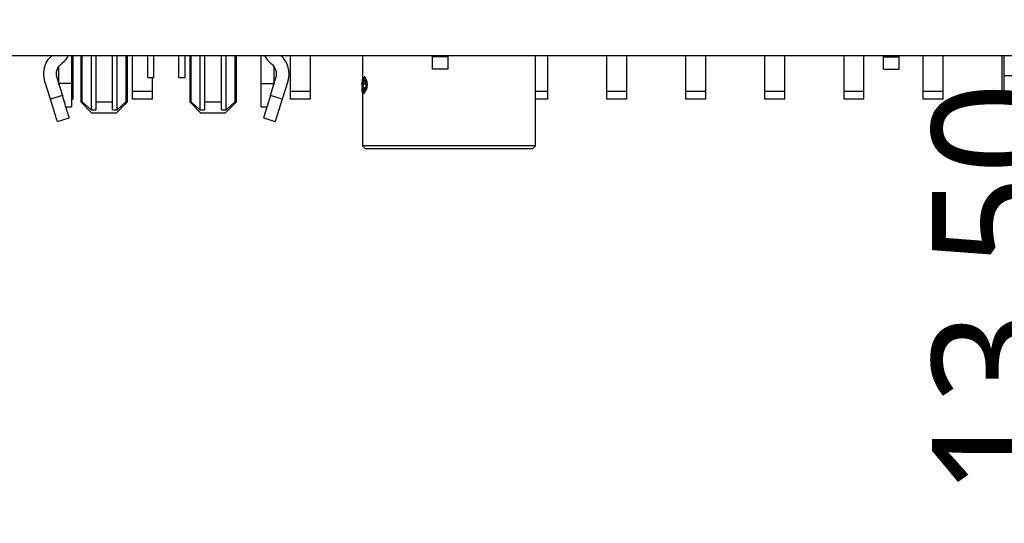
# Model space of a CAD drawing. Header units: millimetres. Extents: x 3 to 207, y 3 to 294.
# Tile 54 of 94: x 79.9 to 95.72, y 181.38 to 189.47. Entities that reach past the tile are written whole.
import ezdxf

# ---------------------------------------------------------------- set-up
doc = ezdxf.new("R2010")
doc.units = ezdxf.units.MM
doc.layers.add('几何体', color=7, linetype='Continuous')
doc.layers.add('尺寸', color=3, linetype='Continuous')
doc.styles.add('SLDTEXTSTYLE0', font='Microsoft YaHei.ttf')
doc.dimstyles.new('SLDDIMSTYLE1', dxfattribs={"dimtxt": 2, "dimasz": 3.5, "dimexe": 0, "dimexo": 0.0625, "dimgap": 0.5, "dimtad": 1, "dimlfac": 2, "dimrnd": 1e-09, "dimzin": 12, "dimdsep": 46, "dimtxsty": 'SLDTEXTSTYLE0', "dimsah": 1, "dimcen": 0.09, "dimadec": 0, "dimazin": 3, "dimtfac": 1, "dimtmove": 0, "dimatfit": 0, "dimfxl": 0, "dimfrac": 2, "dimtolj": 1, "dimtzin": 12, "dimarcsym": 0})
doc.dimstyles.new('SLDDIMSTYLE2', dxfattribs={"dimtxt": 2, "dimasz": 3.5, "dimexe": 0, "dimexo": 0.0625, "dimgap": 0.5, "dimtad": 1, "dimlfac": 2, "dimrnd": 1e-09, "dimzin": 4, "dimdsep": 46, "dimtxsty": 'SLDTEXTSTYLE0', "dimsah": 1, "dimcen": 0.09, "dimadec": 0, "dimazin": 1, "dimtfac": 1, "dimtmove": 0, "dimatfit": 0, "dimfxl": 0, "dimfrac": 2, "dimtolj": 1, "dimtzin": 12, "dimarcsym": 0})
doc.dimstyles.new('SLDDIMSTYLE3', dxfattribs={"dimtxt": 2, "dimasz": 3.5, "dimexe": 0, "dimexo": 0.0625, "dimgap": 0.5, "dimtad": 1, "dimlfac": 2, "dimrnd": 1e-09, "dimzin": 12, "dimdsep": 46, "dimtxsty": 'SLDTEXTSTYLE0', "dimsah": 1, "dimcen": 0.09, "dimadec": 0, "dimazin": 3, "dimtfac": 1, "dimtofl": 0, "dimtmove": 0, "dimatfit": 3, "dimfxl": 0, "dimfrac": 2, "dimtolj": 1, "dimtzin": 12, "dimarcsym": 0})

# ---------------------------------------------------------------- blocks, each defined once
blk = doc.blocks.new('_D_29')
at = {"layer": '尺寸', "transparency": 16777216}
for p, q in [((72.893, 197.893), (72.893, 201.739)), ((81.051, 197.893), (71.893, 197.893)), ((72.893, 197.893), (72.893, 189.693)), ((75.375, 189.693), (71.893, 189.693)), ((72.893, 189.693), (72.893, 185.847))]:
    blk.add_line(p, q, dxfattribs=at)
for points in [[(72.893, 197.893), (73.201, 199.893), (72.586, 199.893)], [(72.893, 189.693), (72.586, 187.693), (73.201, 187.693)]]:
    blk.add_solid(points, dxfattribs=at)
at = {"layer": '尺寸', "transparency": 16777216, "insert": (70.269, 190.23), "char_height": 2, "attachment_point": 1, "rotation": 90, "style": 'SLDTEXTSTYLE0'}
blk.add_mtext('16.40', dxfattribs=at)
blk = doc.blocks.new('_D_30')
at = {"layer": '尺寸', "transparency": 16777216}
for p, q in [((69.327, 198.668), (69.327, 202.514)), ((85.875, 198.668), (68.327, 198.668)), ((69.327, 198.668), (69.327, 189.693)), ((75.375, 189.693), (68.327, 189.693)), ((69.327, 189.693), (69.327, 185.847))]:
    blk.add_line(p, q, dxfattribs=at)
for points in [[(69.327, 198.668), (69.635, 200.668), (69.02, 200.668)], [(69.327, 189.693), (69.02, 187.693), (69.635, 187.693)]]:
    blk.add_solid(points, dxfattribs=at)
at = {"layer": '尺寸', "transparency": 16777216, "insert": (66.703, 190.23), "char_height": 2, "attachment_point": 1, "rotation": 90, "style": 'SLDTEXTSTYLE0'}
blk.add_mtext('17.95', dxfattribs=at)
blk = doc.blocks.new('_D_31')
at = {"layer": '尺寸', "transparency": 16777216}
for p, q in [((97.176, 196.443), (97.176, 200.289)), ((97.176, 196.443), (97.176, 189.693)), ((97.176, 189.693), (97.176, 181.812))]:
    blk.add_line(p, q, dxfattribs=at)
for points in [[(97.176, 196.443), (97.484, 198.443), (96.869, 198.443)], [(97.176, 189.693), (96.869, 187.693), (97.484, 187.693)]]:
    blk.add_solid(points, dxfattribs=at)
at = {"layer": '尺寸', "transparency": 16777216, "insert": (94.552, 181.812), "char_height": 2, "attachment_point": 1, "rotation": 90, "style": 'SLDTEXTSTYLE0'}
blk.add_mtext('13.50', dxfattribs=at)
blk = doc.blocks.new('_D_38')
at = {"layer": '尺寸', "transparency": 16777216}
for p, q in [((78.129, 172.473), (78.129, 180.792)), ((137.121, 172.473), (137.121, 180.792)), ((78.129, 179.792), (137.121, 179.792))]:
    blk.add_line(p, q, dxfattribs=at)
for points in [[(78.129, 179.792), (80.129, 179.484), (80.129, 180.099)], [(137.121, 179.792), (135.121, 180.099), (135.121, 179.484)]]:
    blk.add_solid(points, dxfattribs=at)
at = {"layer": '尺寸', "transparency": 16777216, "insert": (102.317, 182.416), "char_height": 2, "attachment_point": 1, "style": 'SLDTEXTSTYLE0'}
blk.add_mtext('117.98', dxfattribs=at)

msp = doc.modelspace()

# ---------------------------------------------------------------- linework, layer by layer
at = {"layer": '几何体'}
for p, q in [((77.8753, 188.8929), (137.3753, 188.8929)), ((80.7307, 188.8929), (80.7307, 188.4429)), ((80.7612, 188.3179), (80.7612, 188.8929)), ((80.8807, 188.8929), (80.8807, 188.1479)), ((80.9058, 188.1479), (80.9058, 188.8929)), ((81.0452, 188.8929), (81.0452, 188.0229)), ((81.1207, 188.8929), (81.1207, 188.1479)), ((81.3907, 188.1479), (81.3907, 188.8929)), ((81.4661, 188.0229), (81.4661, 188.8929)), ((81.6055, 188.8929), (81.6055, 188.1479)), ((81.6307, 188.1479), (81.6307, 188.8929)), ((81.7112, 188.3179), (81.7112, 188.8929)), ((81.9557, 188.5429), (81.9557, 188.8929)), ((82.0557, 188.5429), (82.0557, 188.8929)), ((82.4557, 188.5429), (82.4557, 188.8929)), ((82.5557, 188.5429), (82.5557, 188.8929)), ((82.6307, 188.8929), (82.6307, 188.1479)), ((82.6558, 188.1479), (82.6558, 188.8929)), ((82.7952, 188.8929), (82.7952, 188.0229)), ((82.8707, 188.8929), (82.8707, 188.1479)), ((83.1407, 188.1479), (83.1407, 188.8929)), ((83.2161, 188.0229), (83.2161, 188.8929)), ((83.3555, 188.8929), (83.3555, 188.1479)), ((83.3807, 188.1479), (83.3807, 188.8929)), ((83.7807, 188.4429), (83.7807, 188.8929)), ((84.2512, 188.3179), (84.2512, 188.8929)), ((84.5712, 188.3179), (84.5712, 188.8929)), ((85.405, 188.8929), (85.405, 188.5142)), ((86.5253, 188.8929), (86.5253, 188.8729)), ((86.7753, 188.8729), (86.5253, 188.8729)), ((86.7753, 188.8929), (86.7753, 188.8729)), ((86.7753, 188.8729), (86.7753, 188.6729)), ((88.185, 187.4429), (88.185, 188.8929)), ((88.3812, 188.3179), (88.3812, 188.8929)), ((89.3312, 188.3179), (89.3312, 188.8929)), ((89.6512, 188.3179), (89.6512, 188.8929)), ((90.6012, 188.3179), (90.6012, 188.8929)), ((90.9212, 188.3179), (90.9212, 188.8929)), ((91.8712, 188.3179), (91.8712, 188.8929)), ((92.1912, 188.3179), (92.1912, 188.8929)), ((93.1412, 188.3179), (93.1412, 188.8929)), ((93.4612, 188.3179), (93.4612, 188.8929)), ((93.7753, 188.8729), (93.7753, 188.8929)), ((93.7753, 188.8729), (94.0253, 188.8729)), ((94.0253, 188.8729), (94.0253, 188.8929)), ((94.4112, 188.3179), (94.4112, 188.8929)), ((94.7312, 188.3179), (94.7312, 188.8929)), ((95.6812, 188.3179), (95.6812, 188.8929)), ((95.7152, 188.5679), (95.7152, 188.8929)), ((80.5307, 188.4429), (80.5307, 188.7219)), ((83.9807, 188.7243), (83.9807, 188.4429)), ((80.4948, 188.5382), (80.5847, 188.2505)), ((81.9557, 188.5429), (82.0557, 188.5429)), ((82.0312, 188.3179), (82.0312, 188.5429)), ((82.4557, 188.5429), (82.5557, 188.5429)), ((83.9266, 188.2505), (84.0166, 188.5382)), ((85.4439, 188.5527), (85.4391, 188.5527)), ((86.7753, 188.6729), (86.5253, 188.6729)), ((93.7753, 188.6729), (94.0253, 188.6729)), ((95.9152, 188.5679), (95.7152, 188.5679)), ((95.7152, 188.1929), (95.7152, 188.5679)), ((80.3938, 188.1908), (80.3039, 188.4786)), ((80.7307, 188.4429), (80.5307, 188.4429)), ((80.5307, 188.4234), (80.5307, 188.4429)), ((80.7307, 188.4429), (80.7307, 188.0679)), ((83.7807, 188.4429), (83.9807, 188.4429)), ((83.7807, 188.0679), (83.7807, 188.4429)), ((83.9807, 188.4429), (83.9807, 188.4234)), ((84.2075, 188.4786), (84.1175, 188.1908)), ((85.4, 188.5142), (85.4, 188.5049)), ((85.4, 188.5049), (85.4, 188.4776)), ((85.4, 188.4776), (85.4, 188.4683)), ((85.4, 188.4683), (85.4, 188.4422)), ((85.4, 188.4422), (85.4, 188.4329)), ((85.4, 188.3852), (85.4, 188.3759)), ((85.4, 188.3038), (85.4, 188.3759)), ((85.4001, 188.5142), (85.4001, 188.4329)), ((85.4051, 188.5142), (85.4001, 188.5142)), ((85.4027, 188.4329), (85.4001, 188.4329)), ((85.4001, 188.3852), (85.4001, 188.3038)), ((85.4039, 188.3852), (85.4001, 188.3852)), ((85.405, 188.5156), (85.401, 188.5156)), ((85.4051, 188.5142), (85.4051, 188.4967)), ((85.4051, 188.3852), (85.4051, 188.3038)), ((85.4104, 188.4341), (85.4054, 188.4341)), ((85.4095, 188.5145), (85.4093, 188.5145)), ((85.4097, 188.5145), (85.4095, 188.5145)), ((85.4136, 188.5145), (85.4097, 188.5145)), ((85.413, 188.4792), (85.4097, 188.4792)), ((85.4106, 188.389), (85.4101, 188.389)), ((85.4135, 188.4786), (85.413, 188.4792)), ((85.4131, 188.4463), (85.4266, 188.4891)), ((85.4157, 188.4156), (85.4131, 188.4463)), ((85.4184, 188.4786), (85.4135, 188.4786)), ((85.4186, 188.5145), (85.4136, 188.5145)), ((85.4295, 188.4561), (85.4157, 188.4156)), ((85.4207, 188.4156), (85.4157, 188.4156)), ((85.421, 188.4966), (85.4161, 188.4966)), ((85.4315, 188.4475), (85.4207, 188.4156)), ((85.4266, 188.4891), (85.4266, 188.4948)), ((85.4439, 188.4364), (85.4391, 188.4364)), ((85.4441, 188.3722), (85.4392, 188.3722)), ((85.4579, 188.5133), (85.4531, 188.5133)), ((85.4713, 188.4856), (85.4665, 188.4856)), ((85.4789, 188.4225), (85.4742, 188.4225)), ((80.5847, 188.2505), (80.3938, 188.1908)), ((80.7612, 188.3179), (80.7307, 188.3179)), ((80.7612, 188.1929), (80.7612, 188.3179)), ((82.0312, 188.3179), (81.7112, 188.3179)), ((81.7112, 188.1929), (81.7112, 188.3179)), ((82.0312, 188.1929), (82.0312, 188.3179)), ((83.9266, 188.2505), (83.8148, 187.8925)), ((84.1175, 188.1908), (83.9266, 188.2505)), ((84.5712, 188.3179), (84.2512, 188.3179)), ((84.2512, 188.1929), (84.2512, 188.3179)), ((84.5712, 188.1929), (84.5712, 188.3179)), ((85.4051, 188.3038), (85.4001, 188.3038)), ((85.405, 188.3038), (85.405, 187.4429)), ((85.428, 188.282), (85.4231, 188.282)), ((85.4436, 188.33), (85.4375, 188.3045)), ((85.4375, 188.3045), (85.4423, 188.3045)), ((85.4484, 188.33), (85.4423, 188.3045)), ((85.4469, 188.3288), (85.4436, 188.33)), ((85.4518, 188.3288), (85.4469, 188.3288)), ((85.4704, 188.3566), (85.4656, 188.3566)), ((88.3812, 188.3179), (88.185, 188.3179)), ((88.3812, 188.1929), (88.3812, 188.3179)), ((89.6512, 188.3179), (89.3312, 188.3179)), ((89.3312, 188.1929), (89.3312, 188.3179)), ((89.6512, 188.1929), (89.6512, 188.3179)), ((90.9212, 188.3179), (90.6012, 188.3179)), ((90.6012, 188.1929), (90.6012, 188.3179)), ((90.9212, 188.1929), (90.9212, 188.3179)), ((92.1912, 188.3179), (91.8712, 188.3179)), ((91.8712, 188.1929), (91.8712, 188.3179)), ((92.1912, 188.1929), (92.1912, 188.3179)), ((93.4612, 188.3179), (93.1412, 188.3179)), ((93.1412, 188.1929), (93.1412, 188.3179)), ((93.4612, 188.1929), (93.4612, 188.3179)), ((94.7312, 188.3179), (94.4112, 188.3179)), ((94.4112, 188.1929), (94.4112, 188.3179)), ((94.7312, 188.1929), (94.7312, 188.3179)), ((95.7152, 188.3179), (95.6812, 188.3179)), ((95.6812, 188.1929), (95.6812, 188.3179)), ((80.6418, 188.0679), (80.7307, 188.0679)), ((80.7612, 188.1929), (80.7307, 188.1929)), ((80.8807, 188.1479), (81.0557, 187.9729)), ((80.8807, 188.1479), (80.9058, 188.1479)), ((81.0452, 188.0229), (80.9058, 188.1479)), ((81.1207, 188.1479), (81.3907, 188.1479)), ((81.1207, 188.1479), (81.1207, 188.0229)), ((81.3907, 188.0229), (81.3907, 188.1479)), ((81.4557, 187.9729), (81.6307, 188.1479)), ((81.6055, 188.1479), (81.4661, 188.0229)), ((81.6055, 188.1479), (81.6307, 188.1479)), ((82.0312, 188.1929), (81.7112, 188.1929)), ((82.6307, 188.1479), (82.8057, 187.9729)), ((82.6307, 188.1479), (82.6558, 188.1479)), ((82.7952, 188.0229), (82.6558, 188.1479)), ((82.8707, 188.1479), (83.1407, 188.1479)), ((82.8707, 188.1479), (82.8707, 188.0229)), ((83.1407, 188.0229), (83.1407, 188.1479)), ((83.2057, 187.9729), (83.3807, 188.1479)), ((83.3555, 188.1479), (83.2161, 188.0229)), ((83.3555, 188.1479), (83.3807, 188.1479)), ((83.7807, 188.0679), (83.8696, 188.0679)), ((84.1175, 188.1908), (84.0057, 187.8329)), ((84.5712, 188.1929), (84.2512, 188.1929)), ((88.3812, 188.1929), (88.185, 188.1929)), ((89.6512, 188.1929), (89.3312, 188.1929)), ((90.9212, 188.1929), (90.6012, 188.1929)), ((92.1912, 188.1929), (91.8712, 188.1929)), ((93.4612, 188.1929), (93.1412, 188.1929)), ((94.7312, 188.1929), (94.4112, 188.1929)), ((95.7152, 188.1929), (95.6812, 188.1929)), ((95.7152, 188.1929), (95.9152, 188.1929)), ((80.5057, 187.8329), (80.6966, 187.8925)), ((81.0452, 188.0229), (81.1207, 188.0229)), ((81.3907, 188.0229), (81.4661, 188.0229)), ((82.7952, 188.0229), (82.8707, 188.0229)), ((83.1407, 188.0229), (83.2161, 188.0229)), ((83.8148, 187.8925), (84.0057, 187.8329)), ((85.405, 187.4429), (85.455, 187.3929)), ((88.185, 187.4429), (85.405, 187.4429)), ((88.135, 187.3929), (88.185, 187.4429)), ((88.135, 187.3929), (85.455, 187.3929))]:
    msp.add_line(p, q, dxfattribs=at)
for centre, radius, start, end in [((84.2032, 189.0929), 0.4226, 208.24974, 232.66617), ((83.8257, 188.5979), 0.4, 342.64485, 47.51889), ((83.8257, 188.5979), 0.2, 342.64485, 52.66617)]:
    msp.add_arc(centre, radius, start, end, dxfattribs=at)
for points, knots in [([(80.3039, 188.4786), (80.2951, 188.5186), (80.2777, 188.5986), (80.2995, 188.7207), (80.3468, 188.824), (80.3988, 188.8724), (80.4209, 188.8929)], [0, 0, 0, 0, 0.26757961, 0.53515923, 0.80273884, 1, 1, 1, 1]), ([(80.6787, 188.8929), (80.665, 188.869), (80.635, 188.817), (80.5892, 188.778), (80.5644, 188.7569)], [0, 0, 0, 0, 0.4581598, 1, 1, 1, 1]), ([(85.4266, 188.4948), (85.4268, 188.5025), (85.4271, 188.5177), (85.4298, 188.5366), (85.4338, 188.5501), (85.4373, 188.5518), (85.4391, 188.5527)], [0, 0, 0, 0, 0.2528654, 0.4989149, 0.7463635, 1, 1, 1, 1]), ([(85.4391, 188.5527), (85.4405, 188.5521), (85.4434, 188.551), (85.4476, 188.5425), (85.4511, 188.53), (85.4524, 188.5189), (85.4531, 188.5133)], [0, 0, 0, 0, 0.25553968, 0.50201205, 0.74783245, 1, 1, 1, 1]), ([(85.4439, 188.5527), (85.4447, 188.5525), (85.4471, 188.5518), (85.4512, 188.546), (85.4552, 188.5331), (85.4571, 188.521), (85.4578, 188.5142), (85.4579, 188.5133)], [0, 0, 0, 0, 0.1396507, 0.4221904, 0.6990631, 0.9624012, 1, 1, 1, 1]), ([(85.401, 188.5156), (85.4009, 188.5154), (85.4007, 188.5149), (85.4006, 188.5123), (85.4005, 188.511)], [0, 0, 0, 0, 0.5195144, 1, 1, 1, 1]), ([(85.4027, 188.4335), (85.4027, 188.4437), (85.4028, 188.464), (85.4037, 188.4803), (85.4042, 188.4885)], [0, 0, 0, 0, 0.50130886, 1, 1, 1, 1]), ([(85.4074, 188.3578), (85.4066, 188.3611), (85.4051, 188.3677), (85.4037, 188.3859), (85.4028, 188.4082), (85.4027, 188.4251), (85.4027, 188.4335)], [0, 0, 0, 0, 0.25359382, 0.50201266, 0.74987118, 1, 1, 1, 1]), ([(85.4042, 188.4885), (85.4048, 188.4953), (85.406, 188.5089), (85.4082, 188.5126), (85.4093, 188.5145)], [0, 0, 0, 0, 0.5023202, 1, 1, 1, 1]), ([(85.4097, 188.4792), (85.409, 188.4782), (85.4077, 188.4761), (85.4064, 188.4656), (85.4055, 188.4512), (85.4054, 188.4399), (85.4054, 188.4341)], [0, 0, 0, 0, 0.254986, 0.5002681, 0.7444858, 1, 1, 1, 1]), ([(85.4054, 188.4341), (85.4054, 188.4281), (85.4056, 188.4162), (85.4065, 188.4015), (85.408, 188.391), (85.4094, 188.3897), (85.4101, 188.389)], [0, 0, 0, 0, 0.2538888, 0.4996711, 0.7456465, 1, 1, 1, 1]), ([(85.4143, 188.4786), (85.414, 188.4783), (85.4132, 188.477), (85.412, 188.471), (85.411, 188.4598), (85.4105, 188.4468), (85.4104, 188.438), (85.4104, 188.4341)], [0, 0, 0, 0, 0.1104554, 0.3509895, 0.5887211, 0.8176489, 1, 1, 1, 1]), ([(85.4104, 188.4341), (85.4104, 188.4308), (85.4104, 188.4224), (85.4109, 188.4098), (85.4119, 188.3984), (85.4132, 188.3905), (85.4144, 188.3895), (85.415, 188.389)], [0, 0, 0, 0, 0.1423844, 0.3546541, 0.5640347, 0.783364, 1, 1, 1, 1]), ([(85.4106, 188.389), (85.4109, 188.3792), (85.4114, 188.3597), (85.414, 188.3364), (85.4178, 188.3198), (85.4213, 188.3177), (85.423, 188.3167)], [0, 0, 0, 0, 0.2513668, 0.4994712, 0.7478923, 1, 1, 1, 1]), ([(85.4161, 188.4966), (85.416, 188.494), (85.4159, 188.4904), (85.4156, 188.4861), (85.4153, 188.4836), (85.4149, 188.4816), (85.4143, 188.4794), (85.4138, 188.479), (85.4135, 188.4786)], [0, 0, 0, 0, 0.2687106, 0.3869573, 0.4999917, 0.6130274, 0.7312775, 1, 1, 1, 1]), ([(85.4136, 188.5145), (85.414, 188.514), (85.4146, 188.5132), (85.4154, 188.5093), (85.4159, 188.5035), (85.416, 188.499), (85.4161, 188.4966)], [0, 0, 0, 0, 0.2678379, 0.5004995, 0.7328841, 1, 1, 1, 1]), ([(85.4156, 188.389), (85.4157, 188.3857), (85.4159, 188.3734), (85.417, 188.3531), (85.4196, 188.333), (85.4226, 188.3208), (85.4249, 188.3193), (85.4256, 188.3188)], [0, 0, 0, 0, 0.0957752, 0.3573263, 0.6157056, 0.8852305, 1, 1, 1, 1]), ([(85.421, 188.4966), (85.4209, 188.4939), (85.4208, 188.4894), (85.4203, 188.4839), (85.4196, 188.4805), (85.4189, 188.479), (85.4185, 188.4787), (85.4184, 188.4786)], [0, 0, 0, 0, 0.2838125, 0.4879482, 0.6923932, 0.8949281, 1, 1, 1, 1]), ([(85.4186, 188.5145), (85.4189, 188.5139), (85.4196, 188.513), (85.4203, 188.5089), (85.4208, 188.504), (85.421, 188.4996), (85.421, 188.4971), (85.421, 188.4966)], [0, 0, 0, 0, 0.2863771, 0.5030371, 0.719884, 0.9380268, 1, 1, 1, 1]), ([(85.423, 188.3167), (85.4246, 188.3175), (85.4278, 188.319), (85.4326, 188.331), (85.4368, 188.3487), (85.4384, 188.3643), (85.4392, 188.3722)], [0, 0, 0, 0, 0.2546377, 0.5013168, 0.7471679, 1, 1, 1, 1]), ([(85.4391, 188.4364), (85.4381, 188.4367), (85.4362, 188.4373), (85.4336, 188.4412), (85.4313, 188.4473), (85.4301, 188.4531), (85.4295, 188.4561)], [0, 0, 0, 0, 0.2579408, 0.5031479, 0.7467275, 1, 1, 1, 1]), ([(85.4392, 188.4729), (85.4385, 188.4732), (85.4371, 188.474), (85.4354, 188.4792), (85.4343, 188.4865), (85.434, 188.494), (85.4341, 188.4998), (85.4345, 188.5055), (85.4354, 188.5116), (85.4371, 188.5168), (85.4385, 188.5176), (85.4392, 188.518)], [0, 0, 0, 0, 0.1288164, 0.2498282, 0.373968, 0.4995628, 0.5629356, 0.6241878, 0.7502424, 0.8708539, 1, 1, 1, 1]), ([(85.4441, 188.518), (85.4434, 188.5176), (85.442, 188.5168), (85.4405, 188.5124), (85.4397, 188.508), (85.4391, 188.5028), (85.4388, 188.4955), (85.4391, 188.4866), (85.4403, 188.4793), (85.442, 188.474), (85.4434, 188.4733), (85.4441, 188.4729)], [0, 0, 0, 0, 0.1301958, 0.2539405, 0.3149761, 0.3748426, 0.5005945, 0.62422, 0.747411, 0.8706802, 1, 1, 1, 1]), ([(85.4529, 188.4746), (85.4522, 188.4692), (85.4508, 188.4585), (85.4474, 188.4464), (85.4433, 188.4381), (85.4405, 188.437), (85.4391, 188.4364)], [0, 0, 0, 0, 0.2535185, 0.4998938, 0.7467755, 1, 1, 1, 1]), ([(85.4392, 188.518), (85.4399, 188.5176), (85.4413, 188.5168), (85.4432, 188.5117), (85.4444, 188.5043), (85.4448, 188.4969), (85.4447, 188.4911), (85.4442, 188.4854), (85.4432, 188.4794), (85.4413, 188.4741), (85.4399, 188.4733), (85.4392, 188.4729)], [0, 0, 0, 0, 0.1290108, 0.2502051, 0.3744511, 0.5003037, 0.5627541, 0.6231614, 0.7477792, 0.8721547, 1, 1, 1, 1]), ([(85.4392, 188.3722), (85.4404, 188.3698), (85.4427, 188.3649), (85.4454, 188.364), (85.4468, 188.3635)], [0, 0, 0, 0, 0.5038504, 1, 1, 1, 1]), ([(85.4566, 188.466), (85.4566, 188.4659), (85.4558, 188.4596), (85.4532, 188.4493), (85.4487, 188.4386), (85.4455, 188.4371), (85.4439, 188.4364)], [0, 0, 0, 0, 0.0088595, 0.3427121, 0.6718821, 1, 1, 1, 1]), ([(85.4441, 188.3722), (85.4452, 188.3696), (85.4467, 188.3662), (85.4485, 188.3653), (85.4489, 188.3651)], [0, 0, 0, 0, 0.7625467, 1, 1, 1, 1]), ([(85.4468, 188.3635), (85.4488, 188.3644), (85.4528, 188.3661), (85.4581, 188.3796), (85.4621, 188.3985), (85.4626, 188.4137), (85.4629, 188.4214)], [0, 0, 0, 0, 0.2529656, 0.5001039, 0.7472202, 1, 1, 1, 1]), ([(85.4629, 188.4214), (85.4627, 188.4271), (85.4624, 188.4382), (85.4602, 188.4534), (85.457, 188.4662), (85.4543, 188.4718), (85.4529, 188.4746)], [0, 0, 0, 0, 0.2535283, 0.4980248, 0.743514, 1, 1, 1, 1]), ([(85.4531, 188.5133), (85.4555, 188.5104), (85.4604, 188.5044), (85.4645, 188.4918), (85.4665, 188.4856)], [0, 0, 0, 0, 0.50061879, 1, 1, 1, 1]), ([(85.4579, 188.5133), (85.4603, 188.5104), (85.4652, 188.5044), (85.4693, 188.4918), (85.4713, 188.4856)], [0, 0, 0, 0, 0.5003986, 1, 1, 1, 1]), ([(85.4742, 188.4225), (85.4738, 188.4101), (85.4729, 188.3854), (85.4681, 188.3662), (85.4656, 188.3566)], [0, 0, 0, 0, 0.5012332, 1, 1, 1, 1]), ([(85.4665, 188.4856), (85.4687, 188.4762), (85.473, 188.4574), (85.4738, 188.4342), (85.4742, 188.4225)], [0, 0, 0, 0, 0.500705, 1, 1, 1, 1]), ([(85.4789, 188.4225), (85.4789, 188.4192), (85.4787, 188.4053), (85.4766, 188.381), (85.4725, 188.3647), (85.4704, 188.3566)], [0, 0, 0, 0, 0.137359, 0.5725193, 1, 1, 1, 1]), ([(85.4713, 188.4856), (85.4719, 188.483), (85.4747, 188.4722), (85.4781, 188.4511), (85.4787, 188.4315), (85.4789, 188.4225)], [0, 0, 0, 0, 0.1454462, 0.6120934, 1, 1, 1, 1]), ([(85.411, 188.3121), (85.4102, 188.3189), (85.4086, 188.3323), (85.4078, 188.3494), (85.4074, 188.3578)], [0, 0, 0, 0, 0.509835, 1, 1, 1, 1]), ([(85.4231, 188.282), (85.4206, 188.2834), (85.4156, 188.2862), (85.4126, 188.3034), (85.411, 188.3121)], [0, 0, 0, 0, 0.494312, 1, 1, 1, 1]), ([(85.4375, 188.3045), (85.435, 188.2981), (85.4302, 188.2851), (85.4255, 188.283), (85.4231, 188.282)], [0, 0, 0, 0, 0.5027349, 1, 1, 1, 1]), ([(85.4423, 188.3045), (85.4399, 188.2981), (85.4351, 188.2852), (85.4304, 188.283), (85.428, 188.282)], [0, 0, 0, 0, 0.5028942, 1, 1, 1, 1]), ([(85.4656, 188.3566), (85.4627, 188.3486), (85.4569, 188.3327), (85.4502, 188.3301), (85.4469, 188.3288)], [0, 0, 0, 0, 0.5012535, 1, 1, 1, 1]), ([(85.4704, 188.3566), (85.4675, 188.3486), (85.4617, 188.3327), (85.4551, 188.3301), (85.4518, 188.3288)], [0, 0, 0, 0, 0.5014987, 1, 1, 1, 1])]:
    msp.add_open_spline(points, degree=3, knots=knots, dxfattribs=at)
for points in [[(86.5253, 188.8729), (86.5253, 188.8467), (86.5253, 188.7942), (86.5253, 188.7281), (86.5253, 188.6819), (86.5253, 188.6759), (86.5253, 188.6729)], [(93.7753, 188.6729), (93.7753, 188.6759), (93.7753, 188.6819), (93.7753, 188.7281), (93.7753, 188.7942), (93.7753, 188.8467), (93.7753, 188.8729)], [(94.0253, 188.6729), (94.0253, 188.6759), (94.0253, 188.6819), (94.0253, 188.7281), (94.0253, 188.7942), (94.0253, 188.8467), (94.0253, 188.8729)], [(80.5644, 188.7569), (80.5493, 188.7431), (80.519, 188.7155), (80.4924, 188.6594), (80.4817, 188.5982), (80.4904, 188.5582), (80.4948, 188.5382)], [(80.6966, 187.8925), (80.6949, 187.8979), (80.6915, 187.9087), (80.6656, 187.9914), (80.6287, 188.1098), (80.5994, 188.2036), (80.5847, 188.2505)], [(80.5057, 187.8329), (80.504, 187.8383), (80.5006, 187.849), (80.4748, 187.9318), (80.4378, 188.0501), (80.4085, 188.1439), (80.3938, 188.1908)], [(81.0557, 187.9729), (81.0587, 187.9729), (81.0647, 187.9729), (81.1109, 187.9729), (81.177, 187.9729), (81.2295, 187.9729), (81.2557, 187.9729)], [(81.2557, 187.9729), (81.2819, 187.9729), (81.3343, 187.9729), (81.4004, 187.9729), (81.4466, 187.9729), (81.4527, 187.9729), (81.4557, 187.9729)], [(82.8057, 187.9729), (82.8087, 187.9729), (82.8147, 187.9729), (82.8609, 187.9729), (82.927, 187.9729), (82.9795, 187.9729), (83.0057, 187.9729)], [(83.0057, 187.9729), (83.0319, 187.9729), (83.0843, 187.9729), (83.1504, 187.9729), (83.1966, 187.9729), (83.2027, 187.9729), (83.2057, 187.9729)]]:
    msp.add_open_spline(points, degree=3, dxfattribs=at)

# ---------------------------------------------------------------- dimensions: what is measured, and where the dimension line sits
at = {"layer": '尺寸'}
for base, p1, dimstyle, picture, middle in [((69.3273, 189.6929), (86.8753, 198.6679), 'SLDDIMSTYLE1', '_D_30', (69.3273, 193.4165)), ((72.8934, 189.6929), (82.0514, 197.8929), 'SLDDIMSTYLE2', '_D_29', (72.8934, 193.4165)), ((97.1763, 189.6929), (95.7152, 196.4429), 'SLDDIMSTYLE2', '_D_31', (97.1763, 184.9978))]:
    dim = msp.add_linear_dim(base=base, p1=p1, p2=(76.3753, 189.6929), angle=90, dimstyle=dimstyle, dxfattribs=at)
    dim.commit()
    dim.dimension.update_dxf_attribs({"geometry": picture, "text_midpoint": middle, "dimtype": 160})
dim = msp.add_linear_dim(base=(137.1213, 179.7918), p1=(78.1293, 171.4731), p2=(137.1213, 171.4731), dimstyle='SLDDIMSTYLE3', dxfattribs=at)
dim.commit()
dim.dimension.update_dxf_attribs({"geometry": '_D_38', "text_midpoint": (106.2257, 179.7918), "dimtype": 160})

doc.saveas('drawing.dxf')
